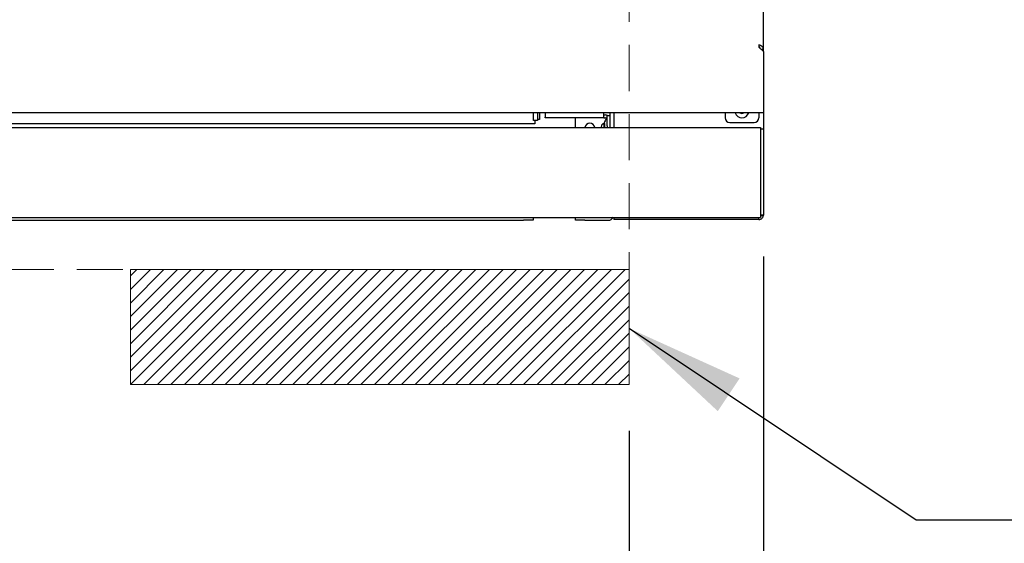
# Model space of a CAD drawing. Header units: inches. Extents: x 35 to 165, y 14 to 115.
# Tile 4 of 42: x 68 to 81, y 28 to 35. Entities that reach past the tile are written whole.
import ezdxf

# ---------------------------------------------------------------- set-up
doc = ezdxf.new("R2010")
doc.units = ezdxf.units.IN
doc.header["$LTSCALE"] = 12
doc.header["$MEASUREMENT"] = 0
doc.linetypes.add('HIDDEN', pattern=[0.075, 0.05, -0.025])
doc.layers.add('FORMAT', color=7, linetype='Continuous')
doc.styles.add('SLDTEXTSTYLE0', font='TXT', dxfattribs={"width": 0.75})
doc.dimstyles.new('SLDDIMSTYLE0', dxfattribs={"dimtxt": 1.17, "dimasz": 1.56, "dimexe": 0, "dimexo": 0.0625, "dimgap": 0.2925, "dimtad": 0, "dimtih": 1, "dimtoh": 1, "dimdec": 3, "dimrnd": 1e-09, "dimzin": 12, "dimdsep": 46, "dimlunit": 5, "dimtxsty": 'SLDTEXTSTYLE0', "dimsah": 1, "dimcen": 0.09, "dimadec": 0, "dimazin": 3, "dimtfac": 1, "dimtdec": 3, "dimtmove": 0, "dimatfit": 0, "dimfxl": 0, "dimfrac": 2, "dimtolj": 1, "dimtzin": 12, "dimarcsym": 0})
doc.dimstyles.new('SLDDIMSTYLE1', dxfattribs={"dimtxt": 1.17, "dimasz": 1.56, "dimexe": 0, "dimexo": 0.0625, "dimgap": 0.2925, "dimtad": 0, "dimtih": 1, "dimtoh": 1, "dimdec": 3, "dimrnd": 1e-09, "dimzin": 12, "dimdsep": 46, "dimlunit": 5, "dimtxsty": 'SLDTEXTSTYLE0', "dimsah": 1, "dimcen": 0.09, "dimadec": 0, "dimazin": 3, "dimtfac": 1, "dimtdec": 3, "dimtofl": 0, "dimtmove": 0, "dimatfit": 3, "dimfxl": 0, "dimfrac": 2, "dimtolj": 1, "dimtzin": 12, "dimarcsym": 0})
doc.dimstyles.new('SLDDIMSTYLE2', dxfattribs={"dimtxt": 0.18, "dimasz": 1.56, "dimexe": 0, "dimexo": 0.0625, "dimgap": 0, "dimtad": 0, "dimtih": 1, "dimtoh": 1, "dimdec": 0, "dimrnd": 1e-09, "dimzin": 0, "dimdsep": 46, "dimlunit": 5, "dimtxsty": 'Standard', "dimsah": 1, "dimcen": 0.09, "dimadec": 0, "dimazin": 0, "dimtfac": 1.56, "dimtdec": 0, "dimtofl": 0, "dimtmove": 0, "dimatfit": 3, "dimfxl": 0, "dimfrac": 2, "dimtolj": 1, "dimtzin": 0, "dimarcsym": 0})

# ---------------------------------------------------------------- blocks, each defined once
blk = doc.blocks.new('_D_1')
at = {"layer": 'FORMAT'}
for p, q in [((78.063, 32.058), (78.063, 23.861)), ((76.313, 29.789), (76.313, 23.861)), ((76.313, 25.361), (73.28, 25.361)), ((78.063, 25.361), (81.063, 25.361))]:
    blk.add_line(p, q, dxfattribs=at)
for points in [[(76.313, 25.361), (74.753, 25.601), (74.753, 25.121)], [(78.063, 25.361), (79.623, 25.121), (79.623, 25.601)]]:
    blk.add_solid(points, dxfattribs=at)
at = {"layer": 'FORMAT', "insert": (70.113, 25.923), "char_height": 1.17, "attachment_point": 1, "style": 'SLDTEXTSTYLE0'}
blk.add_mtext('13A', dxfattribs=at)
blk = doc.blocks.new('_D_2')
at = {"layer": 'FORMAT'}
for p, q in [((58.313, 29.789), (58.313, 21.7)), ((76.313, 29.789), (76.313, 21.7)), ((58.313, 23.2), (66.034, 23.2)), ((76.313, 23.2), (68.592, 23.2))]:
    blk.add_line(p, q, dxfattribs=at)
for points in [[(58.313, 23.2), (59.873, 22.96), (59.873, 23.44)], [(76.313, 23.2), (74.753, 23.44), (74.753, 22.96)]]:
    blk.add_solid(points, dxfattribs=at)
at = {"layer": 'FORMAT', "insert": (66.299, 23.763), "char_height": 1.17, "attachment_point": 1, "style": 'SLDTEXTSTYLE0'}
blk.add_mtext('5A', dxfattribs=at)
blk = doc.blocks.new('_D_3')
at = {"layer": 'FORMAT'}
for p, q in [((56.563, 32.058), (56.563, 18.866)), ((78.063, 32.058), (78.063, 18.866)), ((56.563, 20.366), (66.034, 20.366)), ((78.063, 20.366), (68.592, 20.366))]:
    blk.add_line(p, q, dxfattribs=at)
for points in [[(56.563, 20.366), (58.123, 20.126), (58.123, 20.606)], [(78.063, 20.366), (76.503, 20.606), (76.503, 20.126)]]:
    blk.add_solid(points, dxfattribs=at)
at = {"layer": 'FORMAT', "insert": (66.299, 20.928), "char_height": 1.17, "attachment_point": 1, "style": 'SLDTEXTSTYLE0'}
blk.add_mtext('2A', dxfattribs=at)

msp = doc.modelspace()

# ---------------------------------------------------------------- hatches: boundary and pattern name
at = {"layer": 'FORMAT'}
h = msp.add_hatch(dxfattribs=at)
h.set_pattern_fill('ANSI31', color=256, style=0)
h.paths.add_polyline_path([(69.8128, 30.3891), (76.3128, 30.3891), (76.3128, 31.8891), (69.8128, 31.8891)], flags=0)

# ---------------------------------------------------------------- linework, layer by layer
at = {"color": 7, "linetype": 'Continuous', "lineweight": 25}
for p, q in [((78.0628, 34.7573), (78.0628, 39.8639)), ((78.0038, 34.8168), (78.0038, 34.7873)), ((78.0628, 34.7283), (78.0038, 34.7873)), ((78.0338, 34.7573), (78.0628, 34.7573)), ((78.0628, 34.7283), (78.0628, 34.7573)), ((78.0628, 34.7283), (78.0628, 33.9871)), ((78.0628, 33.9281), (56.5628, 33.9281)), ((75.0675, 33.8299), (75.0675, 33.9281)), ((75.1175, 33.9281), (75.1175, 33.8299)), ((75.1466, 33.9281), (75.1466, 33.8441)), ((75.2188, 33.9281), (75.2188, 33.8718)), ((75.9848, 33.8718), (75.9848, 33.9281)), ((75.9848, 33.9021), (76.0048, 33.9021)), ((76.0248, 33.8328), (76.0248, 33.8953)), ((76.0248, 33.8953), (76.0628, 33.8953)), ((76.0628, 33.9281), (76.0628, 33.7406)), ((76.1128, 33.9281), (76.1128, 33.7406)), ((77.5628, 33.9281), (77.5628, 33.8656)), ((78.0038, 33.9281), (78.0038, 33.8656)), ((78.0628, 33.9871), (78.0628, 33.9281)), ((78.0628, 33.9281), (78.0628, 33.7206)), ((75.0841, 33.7861), (59.5416, 33.7861)), ((75.1175, 33.8299), (75.0675, 33.8299)), ((75.0841, 33.8299), (75.0841, 33.7861)), ((75.1466, 33.8441), (75.1175, 33.8441)), ((75.2188, 33.8641), (75.2188, 33.8718)), ((75.9848, 33.8641), (75.2188, 33.8641)), ((75.6128, 33.7406), (75.6128, 33.8641)), ((75.9548, 33.7702), (75.9469, 33.7406)), ((75.9818, 33.7746), (75.9818, 33.7406)), ((75.9848, 33.8718), (75.9848, 33.8641)), ((75.9848, 33.8641), (76.0048, 33.8641)), ((75.9948, 33.7406), (75.9948, 33.7896)), ((76.0248, 33.7628), (76.0248, 33.8328)), ((76.0248, 33.7628), (76.0248, 33.7406)), ((77.6253, 33.8031), (77.9413, 33.8031)), ((56.6008, 33.7406), (78.0248, 33.7406)), ((78.0248, 33.7406), (78.0248, 33.6826)), ((78.0248, 33.7206), (78.0628, 33.7206)), ((78.0248, 33.6826), (78.0248, 32.6085)), ((78.0628, 33.7206), (78.0628, 33.6581)), ((78.0628, 33.6581), (78.0628, 32.6581)), ((78.0248, 32.6085), (78.0248, 32.5686)), ((78.0628, 32.6581), (78.0628, 32.5956)), ((56.6008, 32.5686), (78.0248, 32.5686)), ((59.6878, 32.5311), (74.9378, 32.5311)), ((75.0628, 32.5311), (74.9378, 32.5311)), ((75.0628, 32.5686), (75.0628, 32.5311)), ((75.6128, 32.5311), (75.6128, 32.5686)), ((75.7378, 32.5311), (75.6128, 32.5311)), ((75.7378, 32.5311), (76.0428, 32.5311)), ((76.1128, 32.5686), (76.1128, 32.5391)), ((78.0048, 32.5391), (76.1128, 32.5391)), ((78.0048, 32.5391), (78.0048, 32.5689)), ((78.0628, 32.5956), (78.0248, 32.5956))]:
    msp.add_line(p, q, dxfattribs=at)
at = {"color": 7, "linetype": 'Continuous', "lineweight": 25, "flags": 128}
msp.add_lwpolyline([(77.7561, 33.9281), (77.7816, 33.9231), (77.8071, 33.9281)], dxfattribs=at)
at = {"color": 7, "linetype": 'Continuous', "lineweight": 25}
for centre, radius, start, end in [((76.0048, 33.8441), 0.058, 62.08226, 90), ((77.7833, 33.9593), 0.0938, 199.47122, 340.52878), ((75.8003, 33.7271), 0.0675, 11.53696, 168.46304), ((76.0048, 33.8441), 0.02, 0, 90), ((77.6253, 33.8656), 0.0625, 180, 270), ((77.9413, 33.8656), 0.0625, 270, 0), ((76.0428, 32.6011), 0.07, 270, 332.63776)]:
    msp.add_arc(centre, radius, start, end, dxfattribs=at)
for points, knots in [([(78.0628, 34.7573), (78.062, 34.7636), (78.0602, 34.7764), (78.0465, 34.7936), (78.027, 34.8079), (78.0116, 34.8138), (78.0038, 34.8168)], [0, 0, 0, 0, 0.250002, 0.4999978, 0.7500015, 1, 1, 1, 1]), ([(78.0222, 34.7689), (78.021, 34.7724), (78.0184, 34.7796), (78.0117, 34.7893), (78.0065, 34.7946), (78.0038, 34.7973)], [0, 0, 0, 0, 0.3264753, 0.6632478, 1, 1, 1, 1]), ([(75.9948, 33.7831), (75.9925, 33.7844), (75.9874, 33.7872), (75.9782, 33.7868), (75.9698, 33.7846), (75.9628, 33.7808), (75.9574, 33.7762), (75.9557, 33.7722), (75.9548, 33.7702)], [0, 0, 0, 0, 0.1708786, 0.3620688, 0.5649128, 0.7213142, 0.866808, 1, 1, 1, 1]), ([(76.0248, 33.8571), (76.0127, 33.8437), (75.9911, 33.8198), (75.9847, 33.7884), (75.9818, 33.7746)], [0, 0, 0, 0, 0.5600696, 1, 1, 1, 1]), ([(78.0048, 32.5391), (78.0124, 32.5399), (78.0276, 32.5417), (78.0468, 32.5551), (78.0602, 32.5743), (78.062, 32.5895), (78.0628, 32.5971)], [0, 0, 0, 0, 0.2499992, 0.5, 0.7500008, 1, 1, 1, 1]), ([(78.0628, 32.5971), (78.062, 32.5957), (78.0603, 32.5929), (78.0467, 32.5888), (78.032, 32.5856), (78.0219, 32.5837), (78.0192, 32.5833)], [0, 0, 0, 0, 0.2982864, 0.5965748, 0.8948576, 1, 1, 1, 1])]:
    msp.add_open_spline(points, degree=3, knots=knots, dxfattribs=at)
at = {"layer": 'FORMAT', "linetype": 'HIDDEN', "lineweight": 18}
for p in [(76.3128, 42.0141), (58.3128, 31.8891)]:
    msp.add_line(p, (76.3128, 31.8891), dxfattribs=at)
at = {"layer": 'FORMAT', "lineweight": 18}
for p, q in [((69.8128, 30.3891), (69.8128, 31.8891)), ((69.8128, 31.8891), (76.3128, 31.8891)), ((76.3128, 30.3891), (76.3128, 31.8891)), ((69.8128, 30.3891), (76.3128, 30.3891))]:
    msp.add_line(p, q, dxfattribs=at)

# ---------------------------------------------------------------- dimensions: what is measured, and where the dimension line sits
at = {"layer": 'FORMAT'}
for base, p1, text, dimstyle, picture, middle in [((78.0628, 20.3658), (56.5628, 32.6581), '2A', 'SLDDIMSTYLE1', '_D_3', (67.3128, 20.3658)), ((78.0628, 25.3609), (76.3128, 30.3891), '13A', 'SLDDIMSTYLE0', '_D_1', (71.5638, 25.3609))]:
    dim = msp.add_linear_dim(base=base, p1=p1, p2=(78.0628, 32.6581), text=text, dimstyle=dimstyle, dxfattribs=at)
    dim.commit()
    dim.dimension.update_dxf_attribs({"geometry": picture, "text_midpoint": middle, "dimtype": 160})
dim = msp.add_linear_dim(base=(76.3128, 23.2004), p1=(58.3128, 30.3891), p2=(76.3128, 30.3891), angle=0, text='5A', dimstyle='SLDDIMSTYLE1', dxfattribs=at)
dim.commit()
dim.dimension.update_dxf_attribs({"geometry": '_D_2', "text_midpoint": (67.3128, 23.2004), "dimtype": 160})

# ---------------------------------------------------------------- leaders
msp.add_leader([(76.3128, 31.1228), (80.0542, 28.6268), (81.5542, 28.6268)], dimstyle='SLDDIMSTYLE2', dxfattribs=at)

doc.saveas('drawing.dxf')
